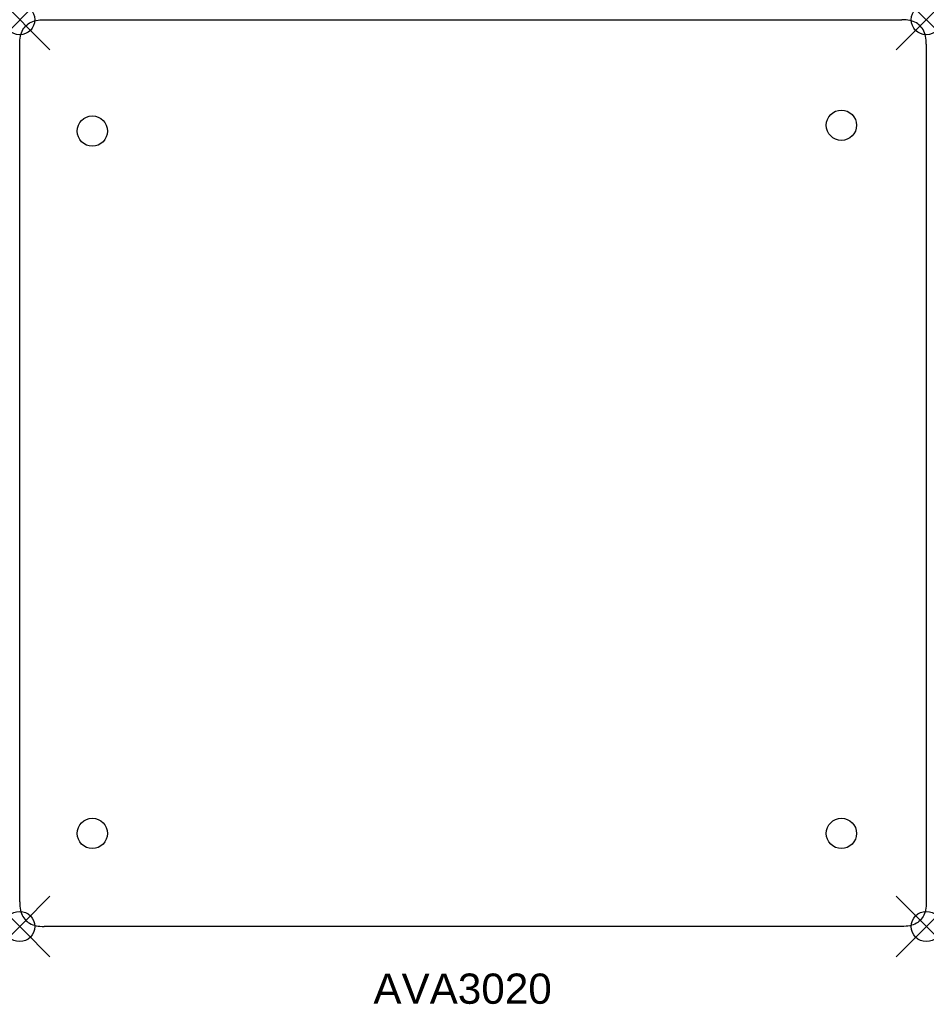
# Model space of a CAD drawing. Header units: inches. Extents: x 0 to 30, y -32.6 to 0.
import ezdxf

# ---------------------------------------------------------------- set-up
doc = ezdxf.new("R2010")
doc.units = ezdxf.units.IN
doc.header["$MEASUREMENT"] = 0
doc.header["$PDMODE"] = 35
doc.header["$PDSIZE"] = 1
doc.layers.add('A-FURN-P-ST', color=2, linetype='Continuous')
doc.layers.add('A-FURN-P-ST-TN', color=2, linetype='Continuous')
doc.styles.get("Standard").update_dxf_attribs({"font": 'arial.ttf'})

msp = doc.modelspace()

# ---------------------------------------------------------------- linework, layer by layer
at = {"layer": 'A-FURN-P-ST'}
for p, q in [((0.813, 0), (29.187, 0)), ((0.107, -0.329), (0.136, -0.284)), ((0.136, -0.284), (0.168, -0.242)), ((0.168, -0.242), (0.203, -0.203)), ((0.203, -0.203), (0.242, -0.168)), ((0.242, -0.168), (0.284, -0.136)), ((0.284, -0.136), (0.329, -0.107)), ((0.329, -0.107), (0.378, -0.082)), ((0.378, -0.082), (0.43, -0.06)), ((0.43, -0.06), (0.485, -0.042)), ((0.485, -0.042), (0.544, -0.027)), ((0.544, -0.027), (0.606, -0.015)), ((0.606, -0.015), (0.672, -0.007)), ((0.672, -0.007), (0.741, -0.002)), ((0.741, -0.002), (0.813, 0)), ((29.259, -0.002), (29.187, 0)), ((29.328, -0.007), (29.259, -0.002)), ((29.394, -0.015), (29.328, -0.007)), ((29.456, -0.027), (29.394, -0.015)), ((29.515, -0.042), (29.456, -0.027)), ((29.57, -0.06), (29.515, -0.042)), ((29.622, -0.082), (29.57, -0.06)), ((29.671, -0.107), (29.622, -0.082)), ((29.716, -0.136), (29.671, -0.107)), ((29.758, -0.168), (29.716, -0.136)), ((29.797, -0.203), (29.758, -0.168)), ((29.832, -0.242), (29.797, -0.203)), ((29.864, -0.284), (29.832, -0.242)), ((29.893, -0.329), (29.864, -0.284)), ((0.007, -0.672), (0.015, -0.606)), ((0.015, -0.606), (0.027, -0.544)), ((0.027, -0.544), (0.042, -0.485)), ((0.042, -0.485), (0.06, -0.43)), ((0.06, -0.43), (0.082, -0.378)), ((0.082, -0.378), (0.107, -0.329)), ((29.918, -0.378), (29.893, -0.329)), ((29.94, -0.43), (29.918, -0.378)), ((29.958, -0.485), (29.94, -0.43)), ((29.973, -0.544), (29.958, -0.485)), ((29.985, -0.606), (29.973, -0.544)), ((29.993, -0.672), (29.985, -0.606)), ((0, -0.813), (0.002, -0.741)), ((0, -29.187), (0, -0.813)), ((0.002, -0.741), (0.007, -0.672)), ((29.998, -0.741), (29.993, -0.672)), ((30, -0.813), (29.998, -0.741)), ((30, -0.813), (30, -29.187)), ((0, -29.187), (0.002, -29.259)), ((0.002, -29.259), (0.007, -29.328)), ((29.998, -29.259), (29.993, -29.328)), ((30, -29.187), (29.998, -29.259)), ((0.007, -29.328), (0.015, -29.394)), ((0.015, -29.394), (0.027, -29.456)), ((0.027, -29.456), (0.042, -29.515)), ((0.042, -29.515), (0.06, -29.57)), ((0.06, -29.57), (0.082, -29.622)), ((0.082, -29.622), (0.107, -29.671)), ((29.918, -29.622), (29.893, -29.671)), ((29.94, -29.57), (29.918, -29.622)), ((29.958, -29.515), (29.94, -29.57)), ((29.973, -29.456), (29.958, -29.515)), ((29.985, -29.394), (29.973, -29.456)), ((29.993, -29.328), (29.985, -29.394)), ((0.107, -29.671), (0.136, -29.716)), ((0.136, -29.716), (0.168, -29.758)), ((0.168, -29.758), (0.203, -29.797)), ((0.203, -29.797), (0.242, -29.832)), ((0.242, -29.832), (0.284, -29.864)), ((0.284, -29.864), (0.329, -29.893)), ((0.329, -29.893), (0.378, -29.918)), ((0.378, -29.918), (0.43, -29.94)), ((0.43, -29.94), (0.485, -29.958)), ((0.485, -29.958), (0.544, -29.973)), ((29.515, -29.958), (29.456, -29.973)), ((29.57, -29.94), (29.515, -29.958)), ((29.622, -29.918), (29.57, -29.94)), ((29.671, -29.893), (29.622, -29.918)), ((29.716, -29.864), (29.671, -29.893)), ((29.758, -29.832), (29.716, -29.864)), ((29.797, -29.797), (29.758, -29.832)), ((29.832, -29.758), (29.797, -29.797)), ((29.864, -29.716), (29.832, -29.758)), ((29.893, -29.671), (29.864, -29.716)), ((0.544, -29.973), (0.606, -29.985)), ((0.606, -29.985), (0.672, -29.993)), ((0.672, -29.993), (0.741, -29.998)), ((0.741, -29.998), (0.813, -30)), ((29.187, -30), (0.813, -30)), ((29.259, -29.998), (29.187, -30)), ((29.328, -29.993), (29.259, -29.998)), ((29.394, -29.985), (29.328, -29.993)), ((29.456, -29.973), (29.394, -29.985))]:
    msp.add_line(p, q, dxfattribs=at)
for centre in [(2.404, -3.685), (27.191, -3.492), (2.404, -26.921), (27.191, -26.921)]:
    msp.add_circle(centre, 0.5, dxfattribs=at)
for p in [(0, 0), (30, 0), (0, -30), (30, -30)]:
    msp.add_point(p, dxfattribs=at)

# ---------------------------------------------------------------- texts
at = {"layer": 'A-FURN-P-ST-TN'}
msp.add_text('AVA3020', height=1, dxfattribs=at).set_placement((11.704, -32.557))

doc.saveas('drawing.dxf')
